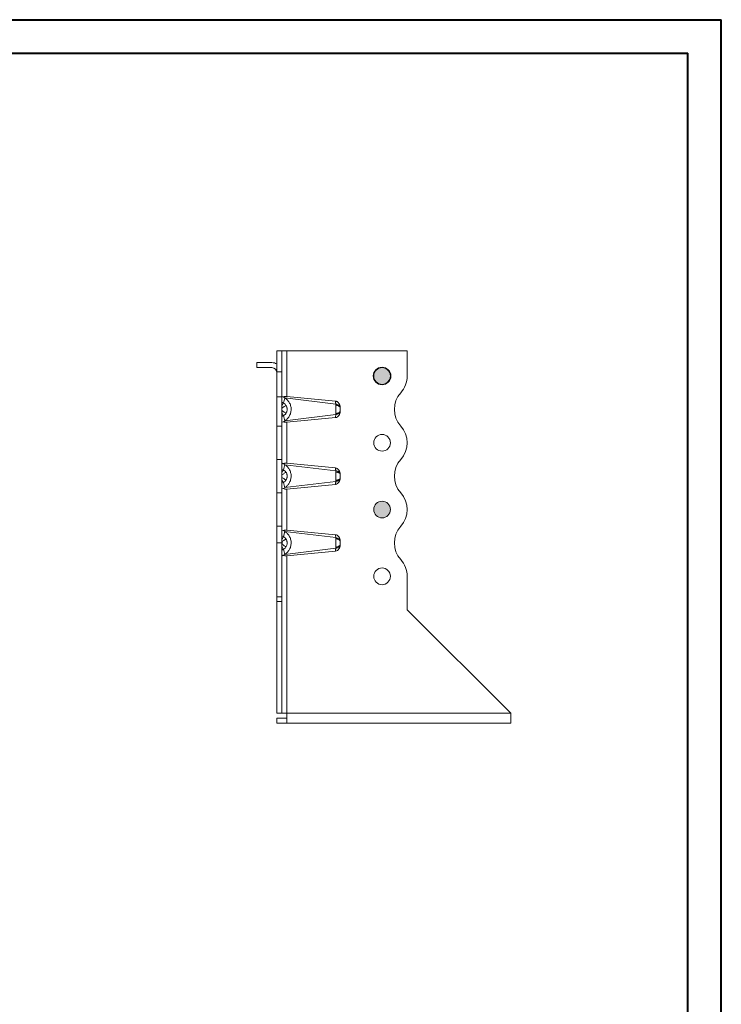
# Model space of a CAD drawing. Header units: millimetres. Extents: x 0 to 210, y 0 to 297.
# Tile 7 of 7: x 105 to 210, y 150 to 297. Entities that reach past the tile are written whole.
import ezdxf

# ---------------------------------------------------------------- set-up
doc = ezdxf.new("R2010")
doc.units = ezdxf.units.MM

msp = doc.modelspace()

# ---------------------------------------------------------------- hatches: boundary and pattern name
at = {"linetype": 'Continuous'}
h = msp.add_hatch(color=7, dxfattribs=at)
edge = h.paths.add_edge_path(flags=0)
edge.add_arc((159.31, 243.86), 1.32, 0, 360)
h = msp.add_hatch(color=7, dxfattribs=at)
edge = h.paths.add_edge_path(flags=0)
edge.add_arc((159.31, 223.86), 1.25, 0, 360)

# ---------------------------------------------------------------- linework, layer by layer
at = {"color": 7, "linetype": 'Continuous', "lineweight": 40}
for p, q in [((0.08, 297.21), (210.08, 297.21)), ((210.08, 0.21), (210.08, 297.21)), ((210.08, 292.21), (210.08, 297.21)), ((10.08, 292.21), (205.08, 292.21)), ((205.08, 5.21), (205.08, 292.21))]:
    msp.add_line(p, q, dxfattribs=at)
at = {"color": 7, "linetype": 'Continuous', "lineweight": 15}
for p, q in [((143.56, 247.61), (144.31, 247.61)), ((143.56, 244.47), (143.56, 247.61)), ((144.31, 247.61), (144.31, 244.47)), ((145.06, 247.61), (144.31, 247.61)), ((145.06, 247.61), (145.06, 240.79)), ((163.06, 247.61), (145.06, 247.61)), ((163.06, 243.86), (163.06, 247.61)), ((140.56, 245.86), (140.56, 245.11)), ((142.81, 245.86), (140.56, 245.86)), ((140.56, 245.11), (142.81, 245.11)), ((143.56, 244.47), (144.31, 244.47)), ((143.56, 240.73), (143.56, 244.47)), ((144.31, 244.47), (144.31, 240.73)), ((143.56, 240.73), (144.31, 240.73)), ((143.56, 236.36), (143.56, 240.73)), ((144.31, 240.73), (144.31, 236.36)), ((144.74, 240.59), (144.54, 239.8)), ((152.37, 239.65), (144.77, 240.57)), ((145.06, 240.79), (152.36, 240.09)), ((144.54, 239.8), (144.31, 239.93)), ((144.31, 237.79), (144.54, 237.92)), ((144.54, 237.92), (144.74, 237.13)), ((144.77, 237.15), (152.37, 238.07)), ((152.36, 237.63), (145.06, 236.93)), ((143.56, 236.36), (144.31, 236.36)), ((143.56, 231.36), (143.56, 236.36)), ((144.31, 236.36), (144.31, 231.36)), ((145.06, 236.93), (145.06, 230.79)), ((143.56, 231.36), (144.31, 231.36)), ((143.56, 226.36), (143.56, 231.36)), ((144.31, 231.36), (144.31, 226.36)), ((144.74, 230.59), (144.54, 229.8)), ((152.37, 229.65), (144.77, 230.57)), ((145.06, 230.79), (152.36, 230.09)), ((144.54, 229.8), (144.31, 229.93)), ((144.31, 227.79), (144.54, 227.92)), ((144.54, 227.92), (144.74, 227.13)), ((144.77, 227.15), (152.37, 228.07)), ((152.36, 227.63), (145.06, 226.93)), ((143.56, 226.36), (144.31, 226.36)), ((143.56, 221.36), (143.56, 226.36)), ((144.31, 226.36), (144.31, 221.36)), ((145.06, 226.93), (145.06, 220.79)), ((143.56, 218.86), (143.56, 221.36)), ((143.56, 221.36), (144.31, 221.36)), ((144.31, 221.36), (144.31, 218.86)), ((144.54, 219.8), (144.31, 219.93)), ((144.54, 219.8), (144.74, 220.59)), ((152.37, 219.65), (144.77, 220.57)), ((145.06, 220.79), (152.36, 220.09)), ((143.56, 210.77), (143.56, 218.86)), ((144.31, 218.86), (143.56, 218.86)), ((144.31, 218.86), (144.31, 210.77)), ((144.31, 217.79), (144.54, 217.92)), ((144.74, 217.13), (144.54, 217.92)), ((144.77, 217.15), (152.37, 218.07)), ((152.36, 217.63), (145.06, 216.93)), ((145.06, 216.93), (145.06, 193.36)), ((163.06, 208.86), (163.06, 213.86)), ((143.56, 210.77), (144.31, 210.77)), ((143.56, 210.07), (143.56, 210.77)), ((144.31, 210.07), (143.56, 210.07)), ((143.56, 193.36), (143.56, 210.07)), ((144.31, 210.77), (144.31, 210.07)), ((144.31, 210.07), (144.31, 193.36)), ((178.56, 193.36), (163.06, 208.86)), ((143.56, 193.36), (144.31, 193.36)), ((144.31, 193.36), (145.06, 193.36)), ((178.56, 193.36), (145.06, 193.36)), ((145.06, 193.36), (145.06, 191.86)), ((178.56, 191.86), (178.56, 193.36)), ((143.56, 191.86), (143.56, 192.61)), ((143.56, 192.61), (145.06, 192.61)), ((143.56, 191.86), (145.06, 191.86)), ((145.06, 191.86), (178.56, 191.86))]:
    msp.add_line(p, q, dxfattribs=at)
at = {"color": 7, "linetype": 'Continuous', "lineweight": 0}
for p, q in [((144.36, 238.86), (144.29, 238.86)), ((144.36, 228.86), (144.29, 228.86)), ((144.36, 218.86), (144.31, 218.86))]:
    msp.add_line(p, q, dxfattribs=at)
for centre, radius in [((159.31, 243.86), 1.32), ((159.31, 223.86), 1.25)]:
    msp.add_circle(centre, radius, dxfattribs=at)
at = {"color": 7, "linetype": 'Continuous', "lineweight": 15}
for centre in [(159.31, 243.86), (159.31, 233.86), (159.31, 223.86), (159.31, 213.86)]:
    msp.add_circle(centre, 1.25, dxfattribs=at)
for centre, radius, start, end in [((142.81, 244.36), 1.5, 60, 90), ((142.81, 244.36), 0.75, 360, 90), ((159.31, 243.86), 3.75, 318.1897, 360), ((164.9, 238.86), 3.75, 138.1897, 221.8103), ((159.31, 233.86), 3.75, 318.1897, 41.8103), ((164.9, 228.86), 3.75, 138.1897, 221.8103), ((159.31, 223.86), 3.75, 318.1897, 41.8103), ((164.9, 218.86), 3.75, 138.1897, 221.8103), ((159.31, 213.86), 3.75, 0, 41.8103)]:
    msp.add_arc(centre, radius, start, end, dxfattribs=at)
for centre, major_axis, start_param, end_param in [((145.06, 240.39), (0.749, -0.403), 2.39431, 3.183344), ((145.06, 237.34), (0.749, 0.403), 3.099842, 3.888875), ((145.06, 230.39), (0.749, -0.403), 2.39431, 3.183344), ((145.06, 227.34), (0.749, 0.403), 3.099842, 3.888875), ((145.06, 220.39), (0.749, -0.403), 2.39431, 3.183344), ((145.06, 217.34), (0.749, 0.403), 3.099842, 3.888875)]:
    msp.add_ellipse(centre, major_axis=major_axis, ratio=0.07772, start_param=start_param, end_param=end_param, dxfattribs=at)
for points, knots in [([(144.53, 240.72), (144.56, 240.73), (144.6, 240.75), (144.68, 240.77), (144.72, 240.78), (144.86, 240.8), (144.96, 240.8), (145.06, 240.79)], [0, 0, 0, 0, 0.25, 0.25, 0.5, 0.5, 1, 1, 1, 1]), ([(144.77, 237.15), (144.83, 237.19), (144.89, 237.24), (145.01, 237.33), (145.06, 237.38), (145.22, 237.55), (145.32, 237.67), (145.45, 237.89), (145.49, 237.97), (145.57, 238.13), (145.6, 238.21), (145.65, 238.39), (145.67, 238.48), (145.69, 238.67), (145.7, 238.76), (145.7, 238.95), (145.7, 239.05), (145.67, 239.23), (145.65, 239.32), (145.6, 239.5), (145.57, 239.59), (145.5, 239.75), (145.46, 239.83), (145.33, 240.04), (145.23, 240.17), (145.06, 240.34), (145.01, 240.39), (144.89, 240.48), (144.83, 240.53), (144.77, 240.57)], [0, 0, 0, 0, 0.0625, 0.0625, 0.125, 0.125, 0.25, 0.25, 0.3125, 0.3125, 0.375, 0.375, 0.4375, 0.4375, 0.5, 0.5, 0.5625, 0.5625, 0.625, 0.625, 0.6875, 0.6875, 0.75, 0.75, 0.875, 0.875, 0.9375, 0.9375, 1, 1, 1, 1]), ([(144.54, 239.8), (144.54, 239.79), (144.51, 239.74), (144.41, 239.57), (144.34, 239.42), (144.31, 239.36)], [0, 0, 0, 0, 0.2857143, 0.5714286, 0.774337, 0.774337, 0.774337, 0.774337]), ([(144.93, 239.45), (144.92, 239.45), (144.87, 239.41), (144.7, 239.3), (144.5, 239.17), (144.37, 239.08), (144.31, 239.04)], [0, 0, 0, 0, 0.285714, 0.571429, 0.785714, 1, 1, 1, 1]), ([(144.93, 239.45), (144.89, 239.52), (144.77, 239.65), (144.63, 239.76), (144.54, 239.8)], [-0.03148795, -0.03148795, -0.03148795, -0.03148795, -0.0179513, 0.00000001, 0.00000001, 0.00000001, 0.00000001]), ([(144.93, 238.27), (144.96, 238.32), (145.02, 238.42), (145.08, 238.59), (145.11, 238.77), (145.11, 238.92), (145.09, 239.04), (145.07, 239.13), (145.03, 239.27), (144.98, 239.38), (144.93, 239.45)], [-0.10675045, -0.10675045, -0.10675045, -0.10675045, -0.09599928, -0.0852481, -0.07449692, -0.06374574, -0.05837015, -0.05299456, -0.04761897, -0.03149221, -0.03149221, -0.03149221, -0.03149221]), ([(152.36, 240.09), (152.36, 240.04), (152.36, 239.99), (152.36, 239.89), (152.36, 239.84), (152.37, 239.76), (152.37, 239.73), (152.37, 239.69), (152.37, 239.67), (152.37, 239.65)], [-0.126791, -0.126791, -0.126791, -0.126791, -0.0817802, -0.0817802, -0.0412071, -0.0412071, -0.0158489, -0.0158489, 0, 0, 0, 0]), ([(152.36, 240.09), (152.41, 240.09), (152.46, 240.07), (152.55, 240.04), (152.6, 240.01), (152.69, 239.95), (152.72, 239.92), (152.8, 239.84), (152.83, 239.8), (152.91, 239.67), (152.96, 239.58), (153.02, 239.38), (153.04, 239.28), (153.05, 239.18)], [0, 0, 0, 0, 0.125, 0.125, 0.25, 0.25, 0.375, 0.375, 0.5, 0.5, 0.75, 0.75, 1, 1, 1, 1]), ([(152.37, 239.65), (152.37, 239.64), (152.37, 239.62), (152.37, 239.59), (152.37, 239.54), (152.37, 239.5), (152.37, 239.49)], [0, 0, 0, 0, 0.165455, 0.391316, 0.695883, 1, 1, 1, 1]), ([(152.37, 239.65), (152.55, 239.64), (152.88, 239.52), (153.03, 239.29), (153.05, 239.18)], [0, 0, 0, 0, 0.5, 0.9184242, 0.9184242, 0.9184242, 0.9184242]), ([(152.37, 239.49), (152.37, 239.44), (152.37, 239.33), (152.37, 239.18), (152.37, 239.07), (152.37, 239.01), (152.37, 238.91), (152.37, 238.79), (152.37, 238.66), (152.37, 238.54), (152.37, 238.39), (152.37, 238.28), (152.37, 238.23)], [-0.09692135, -0.09692135, -0.09692135, -0.09692135, -0.08573721, -0.07455307, -0.068961, -0.06616497, -0.06336893, -0.05218479, -0.04659272, -0.04100065, -0.02981651, -0.01863237, -0.01863237, -0.01863237, -0.01863237]), ([(152.37, 239.49), (152.38, 239.49), (152.39, 239.48), (152.42, 239.48), (152.46, 239.48), (152.53, 239.47), (152.6, 239.45), (152.74, 239.41), (152.91, 239.33), (153.03, 239.18), (153.06, 239.09), (153.06, 239.04)], [0, 0, 0, 0, 0.017857, 0.035714, 0.071429, 0.142857, 0.214286, 0.285714, 0.571429, 0.785714, 1, 1, 1, 1]), ([(153.06, 239.04), (153.06, 239.05), (153.06, 239.07), (153.05, 239.08), (153.05, 239.09), (153.05, 239.11), (153.05, 239.13), (153.05, 239.14), (153.05, 239.16), (153.05, 239.18)], [0, 0, 0, 0, 0.0000670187, 0.0000670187, 0.0000670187, 0.0001676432, 0.0001676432, 0.0001676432, 0.0002683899, 0.0002683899, 0.0002683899, 0.0002683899]), ([(153.06, 238.68), (153.06, 238.69), (153.06, 238.72), (153.06, 238.77), (153.06, 238.8), (153.06, 238.84), (153.06, 238.87), (153.06, 238.9), (153.06, 238.92), (153.06, 238.95), (153.06, 239), (153.06, 239.03), (153.06, 239.04)], [-0.09692135, -0.09692135, -0.09692135, -0.09692135, -0.08573721, -0.07455307, -0.068961, -0.06336893, -0.05218479, -0.04938876, -0.04659272, -0.04100065, -0.02981651, -0.01863237, -0.01863237, -0.01863237, -0.01863237]), ([(144.93, 238.27), (144.92, 238.27), (144.87, 238.31), (144.7, 238.42), (144.5, 238.55), (144.37, 238.64), (144.31, 238.68)], [0, 0, 0, 0, 0.285714, 0.571429, 0.785714, 1, 1, 1, 1]), ([(144.31, 238.36), (144.34, 238.3), (144.41, 238.15), (144.51, 237.98), (144.54, 237.93), (144.54, 237.92)], [0, 0, 0, 0, 0.2029084, 0.4886227, 0.774337, 0.774337, 0.774337, 0.774337]), ([(144.54, 237.92), (144.61, 237.95), (144.71, 238.02), (144.84, 238.14), (144.9, 238.22), (144.93, 238.27)], [-0.03148796, -0.03148796, -0.03148796, -0.03148796, -0.01807564, -0.00903782, 0, 0, 0, 0]), ([(153.05, 238.54), (153.04, 238.44), (153.02, 238.34), (152.96, 238.14), (152.91, 238.05), (152.8, 237.88), (152.73, 237.8), (152.56, 237.68), (152.46, 237.64), (152.36, 237.63)], [0, 0, 0, 0, 0.25, 0.25, 0.5, 0.5, 0.75, 0.75, 1, 1, 1, 1]), ([(152.37, 238.07), (152.37, 238.05), (152.37, 238.03), (152.37, 237.99), (152.37, 237.96), (152.36, 237.88), (152.36, 237.83), (152.36, 237.73), (152.36, 237.68), (152.36, 237.63)], [-0.126791, -0.126791, -0.126791, -0.126791, -0.1109421, -0.1109421, -0.0855839, -0.0855839, -0.0450108, -0.0450108, 0, 0, 0, 0]), ([(153.06, 238.68), (153.06, 238.63), (153.03, 238.54), (152.91, 238.39), (152.74, 238.31), (152.6, 238.27), (152.53, 238.25), (152.46, 238.24), (152.42, 238.24), (152.39, 238.24), (152.38, 238.23), (152.37, 238.23)], [0, 0, 0, 0, 0.214286, 0.428571, 0.714286, 0.785714, 0.857143, 0.928571, 0.964286, 0.982143, 1, 1, 1, 1]), ([(153.05, 238.54), (153.03, 238.43), (152.88, 238.2), (152.55, 238.08), (152.37, 238.07)], [0, 0, 0, 0, 0.4184242, 0.9184242, 0.9184242, 0.9184242, 0.9184242]), ([(152.37, 238.23), (152.37, 238.22), (152.37, 238.18), (152.37, 238.13), (152.37, 238.09), (152.37, 238.07)], [0, 0, 0, 0, 0.278705, 0.608711, 1, 1, 1, 1]), ([(153.05, 238.54), (153.05, 238.56), (153.05, 238.59), (153.05, 238.61), (153.05, 238.62), (153.05, 238.63), (153.05, 238.64), (153.06, 238.65), (153.06, 238.67), (153.06, 238.68)], [0, 0, 0, 0, 0.00013404, 0.00013404, 0.00013404, 0.0002011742, 0.0002011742, 0.0002011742, 0.000268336, 0.000268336, 0.000268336, 0.000268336]), ([(145.06, 236.93), (145.01, 236.93), (144.96, 236.93), (144.86, 236.93), (144.81, 236.93), (144.68, 236.95), (144.59, 236.97), (144.53, 237)], [0, 0, 0, 0, 0.25, 0.25, 0.5, 0.5, 1, 1, 1, 1]), ([(144.53, 230.72), (144.56, 230.73), (144.6, 230.75), (144.68, 230.77), (144.72, 230.78), (144.86, 230.8), (144.96, 230.8), (145.06, 230.79)], [0, 0, 0, 0, 0.25, 0.25, 0.5, 0.5, 1, 1, 1, 1]), ([(144.77, 227.15), (144.83, 227.19), (144.89, 227.24), (145.01, 227.33), (145.06, 227.38), (145.22, 227.55), (145.32, 227.67), (145.45, 227.89), (145.49, 227.97), (145.57, 228.13), (145.6, 228.21), (145.65, 228.39), (145.67, 228.48), (145.69, 228.67), (145.7, 228.76), (145.7, 228.95), (145.7, 229.05), (145.67, 229.23), (145.65, 229.32), (145.6, 229.5), (145.57, 229.59), (145.5, 229.75), (145.46, 229.83), (145.33, 230.04), (145.23, 230.17), (145.06, 230.34), (145.01, 230.39), (144.89, 230.48), (144.83, 230.53), (144.77, 230.57)], [0, 0, 0, 0, 0.0625, 0.0625, 0.125, 0.125, 0.25, 0.25, 0.3125, 0.3125, 0.375, 0.375, 0.4375, 0.4375, 0.5, 0.5, 0.5625, 0.5625, 0.625, 0.625, 0.6875, 0.6875, 0.75, 0.75, 0.875, 0.875, 0.9375, 0.9375, 1, 1, 1, 1]), ([(152.36, 230.09), (152.36, 230.04), (152.36, 229.99), (152.36, 229.89), (152.36, 229.84), (152.37, 229.76), (152.37, 229.73), (152.37, 229.69), (152.37, 229.67), (152.37, 229.65)], [-0.126791, -0.126791, -0.126791, -0.126791, -0.0817802, -0.0817802, -0.0412071, -0.0412071, -0.0158489, -0.0158489, 0, 0, 0, 0]), ([(152.36, 230.09), (152.41, 230.09), (152.46, 230.07), (152.55, 230.04), (152.6, 230.01), (152.69, 229.95), (152.72, 229.92), (152.8, 229.84), (152.83, 229.8), (152.91, 229.67), (152.96, 229.58), (153.02, 229.38), (153.04, 229.28), (153.05, 229.18)], [0, 0, 0, 0, 0.125, 0.125, 0.25, 0.25, 0.375, 0.375, 0.5, 0.5, 0.75, 0.75, 1, 1, 1, 1]), ([(144.54, 229.8), (144.54, 229.79), (144.51, 229.74), (144.41, 229.57), (144.34, 229.42), (144.31, 229.36)], [0, 0, 0, 0, 0.2857143, 0.5714286, 0.7743371, 0.7743371, 0.7743371, 0.7743371]), ([(144.93, 229.45), (144.92, 229.45), (144.87, 229.41), (144.7, 229.3), (144.5, 229.17), (144.37, 229.08), (144.31, 229.04)], [0, 0, 0, 0, 0.285714, 0.571429, 0.785714, 1, 1, 1, 1]), ([(144.93, 228.27), (144.92, 228.27), (144.87, 228.31), (144.7, 228.42), (144.5, 228.55), (144.37, 228.64), (144.31, 228.68)], [0, 0, 0, 0, 0.285714, 0.571429, 0.785714, 1, 1, 1, 1]), ([(144.93, 229.45), (144.89, 229.52), (144.77, 229.65), (144.63, 229.76), (144.54, 229.8)], [-0.03148795, -0.03148795, -0.03148795, -0.03148795, -0.0179513, 0.00000001, 0.00000001, 0.00000001, 0.00000001]), ([(144.93, 228.27), (144.96, 228.32), (145.02, 228.42), (145.08, 228.59), (145.11, 228.77), (145.11, 228.92), (145.09, 229.04), (145.07, 229.13), (145.03, 229.27), (144.98, 229.38), (144.93, 229.45)], [-0.10675045, -0.10675045, -0.10675045, -0.10675045, -0.09599928, -0.0852481, -0.07449692, -0.06374574, -0.05837015, -0.05299456, -0.04761897, -0.03149221, -0.03149221, -0.03149221, -0.03149221]), ([(153.05, 228.54), (153.04, 228.44), (153.02, 228.34), (152.96, 228.14), (152.91, 228.05), (152.8, 227.88), (152.73, 227.8), (152.56, 227.68), (152.46, 227.64), (152.36, 227.63)], [0, 0, 0, 0, 0.25, 0.25, 0.5, 0.5, 0.75, 0.75, 1, 1, 1, 1]), ([(152.37, 229.65), (152.37, 229.64), (152.37, 229.62), (152.37, 229.59), (152.37, 229.54), (152.37, 229.5), (152.37, 229.49)], [0, 0, 0, 0, 0.165455, 0.391316, 0.695883, 1, 1, 1, 1]), ([(152.37, 229.65), (152.55, 229.64), (152.88, 229.52), (153.03, 229.29), (153.05, 229.18)], [0, 0, 0, 0, 0.5, 0.9184242, 0.9184242, 0.9184242, 0.9184242]), ([(152.37, 229.49), (152.37, 229.44), (152.37, 229.33), (152.37, 229.18), (152.37, 229.06), (152.37, 228.93), (152.37, 228.76), (152.37, 228.57), (152.37, 228.39), (152.37, 228.28), (152.37, 228.23)], [-0.09692135, -0.09692135, -0.09692135, -0.09692135, -0.08573721, -0.07455307, -0.068961, -0.06336893, -0.05218479, -0.04100065, -0.02981651, -0.01863237, -0.01863237, -0.01863237, -0.01863237]), ([(152.37, 229.49), (152.38, 229.49), (152.39, 229.48), (152.42, 229.48), (152.46, 229.48), (152.53, 229.47), (152.6, 229.45), (152.74, 229.41), (152.91, 229.33), (153.03, 229.18), (153.06, 229.09), (153.06, 229.04)], [0, 0, 0, 0, 0.017857, 0.035714, 0.071429, 0.142857, 0.214286, 0.285714, 0.571429, 0.785714, 1, 1, 1, 1]), ([(153.06, 228.68), (153.06, 228.63), (153.03, 228.54), (152.91, 228.39), (152.74, 228.31), (152.6, 228.27), (152.53, 228.25), (152.46, 228.24), (152.42, 228.24), (152.39, 228.24), (152.38, 228.23), (152.37, 228.23)], [0, 0, 0, 0, 0.214286, 0.428571, 0.714286, 0.785714, 0.857143, 0.928571, 0.964286, 0.982143, 1, 1, 1, 1]), ([(153.05, 228.54), (153.03, 228.43), (152.88, 228.2), (152.55, 228.08), (152.37, 228.07)], [0, 0, 0, 0, 0.4184242, 0.9184242, 0.9184242, 0.9184242, 0.9184242]), ([(153.06, 229.04), (153.06, 229.05), (153.06, 229.07), (153.05, 229.08), (153.05, 229.09), (153.05, 229.11), (153.05, 229.13), (153.05, 229.14), (153.05, 229.16), (153.05, 229.18)], [0, 0, 0, 0, 0.0000670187, 0.0000670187, 0.0000670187, 0.0001676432, 0.0001676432, 0.0001676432, 0.0002683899, 0.0002683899, 0.0002683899, 0.0002683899]), ([(153.05, 228.54), (153.05, 228.56), (153.05, 228.59), (153.05, 228.61), (153.05, 228.62), (153.05, 228.63), (153.05, 228.64), (153.06, 228.65), (153.06, 228.67), (153.06, 228.68)], [0, 0, 0, 0, 0.00013404, 0.00013404, 0.00013404, 0.0002011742, 0.0002011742, 0.0002011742, 0.000268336, 0.000268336, 0.000268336, 0.000268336]), ([(153.06, 228.68), (153.06, 228.69), (153.06, 228.72), (153.06, 228.78), (153.06, 228.83), (153.06, 228.88), (153.06, 228.92), (153.06, 228.95), (153.06, 229), (153.06, 229.03), (153.06, 229.04)], [-0.09692135, -0.09692135, -0.09692135, -0.09692135, -0.08573721, -0.07455307, -0.06336893, -0.05218479, -0.04659272, -0.04100065, -0.02981651, -0.01863237, -0.01863237, -0.01863237, -0.01863237]), ([(144.31, 228.36), (144.34, 228.3), (144.41, 228.15), (144.51, 227.98), (144.54, 227.93), (144.54, 227.92)], [0, 0, 0, 0, 0.2029086, 0.4886229, 0.7743371, 0.7743371, 0.7743371, 0.7743371]), ([(144.54, 227.92), (144.61, 227.95), (144.71, 228.02), (144.84, 228.14), (144.9, 228.22), (144.93, 228.27)], [-0.03148796, -0.03148796, -0.03148796, -0.03148796, -0.01807564, -0.00903782, 0, 0, 0, 0]), ([(152.37, 228.07), (152.37, 228.05), (152.37, 228.03), (152.37, 227.99), (152.37, 227.96), (152.36, 227.88), (152.36, 227.83), (152.36, 227.73), (152.36, 227.68), (152.36, 227.63)], [-0.126791, -0.126791, -0.126791, -0.126791, -0.1109421, -0.1109421, -0.0855839, -0.0855839, -0.0450108, -0.0450108, 0, 0, 0, 0]), ([(152.37, 228.23), (152.37, 228.22), (152.37, 228.18), (152.37, 228.13), (152.37, 228.09), (152.37, 228.07)], [0, 0, 0, 0, 0.304224, 0.608708, 1, 1, 1, 1]), ([(145.06, 226.93), (145.01, 226.93), (144.96, 226.93), (144.86, 226.93), (144.81, 226.93), (144.68, 226.95), (144.59, 226.97), (144.53, 227)], [0, 0, 0, 0, 0.25, 0.25, 0.5, 0.5, 1, 1, 1, 1]), ([(144.54, 219.8), (144.54, 219.79), (144.51, 219.74), (144.41, 219.57), (144.34, 219.42), (144.31, 219.36)], [0, 0, 0, 0, 0.2857143, 0.5714286, 0.7743373, 0.7743373, 0.7743373, 0.7743373]), ([(144.53, 220.72), (144.56, 220.73), (144.6, 220.75), (144.68, 220.77), (144.72, 220.78), (144.86, 220.8), (144.96, 220.8), (145.06, 220.79)], [0, 0, 0, 0, 0.25, 0.25, 0.5, 0.5, 1, 1, 1, 1]), ([(144.93, 219.45), (144.89, 219.52), (144.77, 219.65), (144.63, 219.76), (144.54, 219.8)], [-0.03148795, -0.03148795, -0.03148795, -0.03148795, -0.0179513, 0.00000001, 0.00000001, 0.00000001, 0.00000001]), ([(144.77, 217.15), (144.83, 217.19), (144.89, 217.24), (145.01, 217.33), (145.06, 217.38), (145.22, 217.55), (145.32, 217.67), (145.45, 217.89), (145.49, 217.97), (145.57, 218.13), (145.6, 218.21), (145.65, 218.39), (145.67, 218.48), (145.69, 218.67), (145.7, 218.76), (145.7, 218.95), (145.7, 219.05), (145.67, 219.23), (145.65, 219.32), (145.6, 219.5), (145.57, 219.59), (145.5, 219.75), (145.46, 219.83), (145.33, 220.04), (145.23, 220.17), (145.06, 220.34), (145.01, 220.39), (144.89, 220.48), (144.83, 220.53), (144.77, 220.57)], [0, 0, 0, 0, 0.0625, 0.0625, 0.125, 0.125, 0.25, 0.25, 0.3125, 0.3125, 0.375, 0.375, 0.4375, 0.4375, 0.5, 0.5, 0.5625, 0.5625, 0.625, 0.625, 0.6875, 0.6875, 0.75, 0.75, 0.875, 0.875, 0.9375, 0.9375, 1, 1, 1, 1]), ([(152.36, 220.09), (152.36, 220.04), (152.36, 219.99), (152.36, 219.89), (152.36, 219.84), (152.37, 219.76), (152.37, 219.73), (152.37, 219.69), (152.37, 219.67), (152.37, 219.65)], [-0.126791, -0.126791, -0.126791, -0.126791, -0.0817802, -0.0817802, -0.0412071, -0.0412071, -0.0158489, -0.0158489, 0, 0, 0, 0]), ([(152.36, 220.09), (152.41, 220.09), (152.46, 220.07), (152.55, 220.04), (152.6, 220.01), (152.69, 219.95), (152.72, 219.92), (152.8, 219.84), (152.83, 219.8), (152.91, 219.67), (152.96, 219.58), (153.02, 219.38), (153.04, 219.28), (153.05, 219.18)], [0, 0, 0, 0, 0.125, 0.125, 0.25, 0.25, 0.375, 0.375, 0.5, 0.5, 0.75, 0.75, 1, 1, 1, 1]), ([(144.93, 219.45), (144.92, 219.45), (144.87, 219.41), (144.7, 219.3), (144.5, 219.17), (144.37, 219.08), (144.31, 219.04)], [0, 0, 0, 0, 0.285714, 0.571429, 0.785714, 1, 1, 1, 1]), ([(144.31, 219.04), (144.32, 219.02), (144.34, 218.98), (144.35, 218.94), (144.36, 218.91), (144.36, 218.88), (144.36, 218.83), (144.35, 218.78), (144.33, 218.73), (144.32, 218.7), (144.31, 218.68)], [-0.10675045, -0.10675045, -0.10675045, -0.10675045, -0.09062369, -0.0852481, -0.07987251, -0.07449692, -0.06374574, -0.05299456, -0.04224338, -0.03149221, -0.03149221, -0.03149221, -0.03149221]), ([(144.93, 218.27), (144.92, 218.27), (144.87, 218.31), (144.7, 218.42), (144.5, 218.55), (144.37, 218.64), (144.31, 218.68)], [0, 0, 0, 0, 0.285714, 0.571429, 0.785714, 1, 1, 1, 1]), ([(144.31, 218.36), (144.34, 218.3), (144.41, 218.15), (144.51, 217.98), (144.54, 217.93), (144.54, 217.92)], [0, 0, 0, 0, 0.2029088, 0.488623, 0.7743373, 0.7743373, 0.7743373, 0.7743373]), ([(144.54, 217.92), (144.63, 217.96), (144.77, 218.07), (144.89, 218.2), (144.93, 218.27)], [-0.03148796, -0.03148796, -0.03148796, -0.03148796, -0.01355673, 0, 0, 0, 0]), ([(144.93, 218.27), (144.96, 218.32), (145.02, 218.42), (145.08, 218.59), (145.11, 218.77), (145.11, 218.92), (145.09, 219.04), (145.07, 219.13), (145.03, 219.27), (144.98, 219.38), (144.93, 219.45)], [-0.10675045, -0.10675045, -0.10675045, -0.10675045, -0.09599928, -0.0852481, -0.07449692, -0.06374574, -0.05837015, -0.05299456, -0.04761897, -0.03149221, -0.03149221, -0.03149221, -0.03149221]), ([(153.05, 218.54), (153.04, 218.44), (153.02, 218.34), (152.96, 218.14), (152.91, 218.05), (152.8, 217.88), (152.73, 217.8), (152.56, 217.68), (152.46, 217.64), (152.36, 217.63)], [0, 0, 0, 0, 0.25, 0.25, 0.5, 0.5, 0.75, 0.75, 1, 1, 1, 1]), ([(152.37, 219.65), (152.37, 219.64), (152.37, 219.62), (152.37, 219.59), (152.37, 219.54), (152.37, 219.5), (152.37, 219.49)], [0, 0, 0, 0, 0.165456, 0.391316, 0.695917, 1, 1, 1, 1]), ([(152.37, 219.65), (152.55, 219.64), (152.88, 219.52), (153.03, 219.29), (153.05, 219.18)], [0, 0, 0, 0, 0.5, 0.9184242, 0.9184242, 0.9184242, 0.9184242]), ([(152.37, 219.49), (152.37, 219.46), (152.37, 219.41), (152.37, 219.3), (152.37, 219.18), (152.37, 219.07), (152.37, 219.01), (152.37, 218.91), (152.37, 218.79), (152.37, 218.66), (152.37, 218.54), (152.37, 218.42), (152.37, 218.31), (152.37, 218.26), (152.37, 218.23)], [-0.09692135, -0.09692135, -0.09692135, -0.09692135, -0.09132928, -0.08573721, -0.07455307, -0.068961, -0.06616497, -0.06336893, -0.05218479, -0.04659272, -0.04100065, -0.02981651, -0.02422444, -0.01863237, -0.01863237, -0.01863237, -0.01863237]), ([(152.37, 219.49), (152.38, 219.49), (152.39, 219.48), (152.42, 219.48), (152.46, 219.48), (152.53, 219.47), (152.6, 219.45), (152.74, 219.41), (152.91, 219.33), (153.03, 219.18), (153.06, 219.09), (153.06, 219.04)], [0, 0, 0, 0, 0.017857, 0.035714, 0.071429, 0.142857, 0.214286, 0.285714, 0.571429, 0.785714, 1, 1, 1, 1]), ([(153.06, 218.68), (153.06, 218.63), (153.03, 218.54), (152.91, 218.39), (152.74, 218.31), (152.6, 218.27), (152.53, 218.25), (152.46, 218.24), (152.42, 218.24), (152.39, 218.24), (152.38, 218.23), (152.37, 218.23)], [0, 0, 0, 0, 0.214286, 0.428571, 0.714286, 0.785714, 0.857143, 0.928571, 0.964286, 0.982143, 1, 1, 1, 1]), ([(153.05, 218.54), (153.03, 218.43), (152.88, 218.2), (152.55, 218.08), (152.37, 218.07)], [0, 0, 0, 0, 0.4184242, 0.9184242, 0.9184242, 0.9184242, 0.9184242]), ([(152.37, 218.23), (152.37, 218.22), (152.37, 218.18), (152.37, 218.13), (152.37, 218.09), (152.37, 218.07)], [0, 0, 0, 0, 0.304337, 0.608708, 1, 1, 1, 1]), ([(153.06, 219.04), (153.06, 219.05), (153.06, 219.07), (153.05, 219.08), (153.05, 219.09), (153.05, 219.11), (153.05, 219.13), (153.05, 219.14), (153.05, 219.16), (153.05, 219.18)], [0, 0, 0, 0, 0.0000670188, 0.0000670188, 0.0000670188, 0.0001676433, 0.0001676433, 0.0001676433, 0.00026839, 0.00026839, 0.00026839, 0.00026839]), ([(153.05, 218.54), (153.05, 218.56), (153.05, 218.59), (153.05, 218.61), (153.05, 218.62), (153.05, 218.63), (153.05, 218.64), (153.06, 218.65), (153.06, 218.67), (153.06, 218.68)], [0, 0, 0, 0, 0.0001340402, 0.0001340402, 0.0001340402, 0.0002011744, 0.0002011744, 0.0002011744, 0.0002683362, 0.0002683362, 0.0002683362, 0.0002683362]), ([(153.06, 218.68), (153.06, 218.68), (153.06, 218.7), (153.06, 218.73), (153.06, 218.77), (153.06, 218.8), (153.06, 218.84), (153.06, 218.87), (153.06, 218.9), (153.06, 218.92), (153.06, 218.95), (153.06, 218.99), (153.06, 219.02), (153.06, 219.04), (153.06, 219.04)], [-0.09692135, -0.09692135, -0.09692135, -0.09692135, -0.09132928, -0.08573721, -0.07455307, -0.068961, -0.06336893, -0.05218479, -0.04938876, -0.04659272, -0.04100065, -0.02981651, -0.02422444, -0.01863237, -0.01863237, -0.01863237, -0.01863237]), ([(145.06, 216.93), (145.01, 216.93), (144.96, 216.93), (144.86, 216.93), (144.81, 216.93), (144.68, 216.95), (144.59, 216.97), (144.53, 217)], [0, 0, 0, 0, 0.25, 0.25, 0.5, 0.5, 1, 1, 1, 1]), ([(152.37, 218.07), (152.37, 218.05), (152.37, 218.03), (152.37, 217.99), (152.37, 217.96), (152.36, 217.88), (152.36, 217.83), (152.36, 217.73), (152.36, 217.68), (152.36, 217.63)], [-0.126791, -0.126791, -0.126791, -0.126791, -0.1109421, -0.1109421, -0.0855839, -0.0855839, -0.0450108, -0.0450108, 0, 0, 0, 0])]:
    msp.add_open_spline(points, degree=3, knots=knots, dxfattribs=at)
for points in [[(144.53, 240.72), (144.6, 240.68), (144.67, 240.63), (144.74, 240.59)], [(144.74, 240.59), (144.75, 240.58), (144.76, 240.58), (144.77, 240.57)], [(144.74, 237.13), (144.67, 237.09), (144.6, 237.04), (144.53, 237)], [(144.77, 237.15), (144.76, 237.14), (144.75, 237.14), (144.74, 237.13)], [(144.53, 230.72), (144.6, 230.68), (144.67, 230.63), (144.74, 230.59)], [(144.74, 230.59), (144.75, 230.58), (144.76, 230.58), (144.77, 230.57)], [(144.74, 227.13), (144.67, 227.09), (144.6, 227.04), (144.53, 227)], [(144.77, 227.15), (144.76, 227.14), (144.75, 227.14), (144.74, 227.13)], [(144.53, 220.72), (144.6, 220.68), (144.67, 220.63), (144.74, 220.59)], [(144.74, 220.59), (144.75, 220.58), (144.76, 220.58), (144.77, 220.57)], [(144.74, 217.13), (144.67, 217.09), (144.6, 217.04), (144.53, 217)], [(144.77, 217.15), (144.76, 217.14), (144.75, 217.14), (144.74, 217.13)]]:
    msp.add_open_spline(points, degree=3, dxfattribs=at)

doc.saveas('drawing.dxf')
